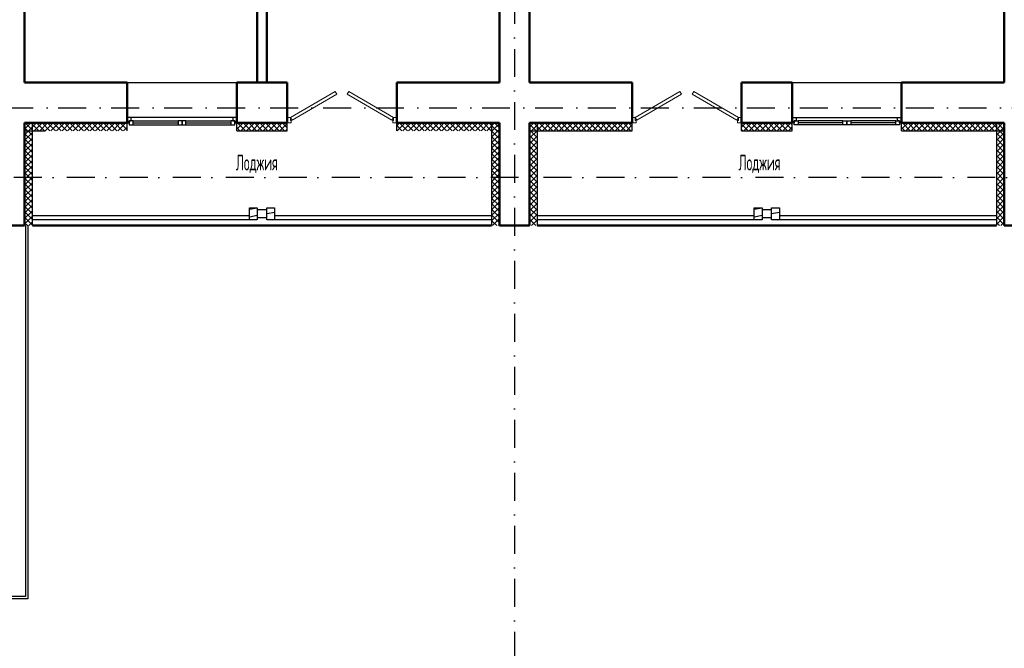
# Model space of a CAD drawing. Extents: x -1560602 to 321118, y -2308202 to -430103.
# Tile 88 of 104: x -1535127 to -1522665, y -2049970 to -2042018. Entities that reach past the tile are written whole.
import ezdxf

# ---------------------------------------------------------------- set-up
doc = ezdxf.new("R2010")
doc.units = 0
doc.header["$MEASUREMENT"] = 0
doc.linetypes.add('Dot & Dashed', pattern=[670.277762, 352.777767, -176.388884, 0, -141.111112])
doc.linetypes.add('Штрихпунктирная', pattern=[0.670278, 0.352778, -0.176389, 0, -0.141111])
doc.layers.get('0').update_dxf_attribs({"color": 255, "linetype": 'CONTINUOUS'})
doc.layers.add('Двери', color=4, linetype='CONTINUOUS', lineweight=15)
doc.layers.add('стены', color=5, linetype='CONTINUOUS', lineweight=50)
for name, color, linetype in [('Оси', 253, 'Dot & Dashed'), ('отделка', 240, 'CONTINUOUS'), ('Текст', 7, 'CONTINUOUS'), ('Утеплитель', 6, 'CONTINUOUS')]:
    doc.layers.add(name, color=color, linetype=linetype)
doc.styles.get("Standard").update_dxf_attribs({"font": 'spds.shx', "width": 0.7, "height": 250})

msp = doc.modelspace()

# ---------------------------------------------------------------- linework, layer by layer
at = {"color": 0, "ltscale": 100}
for p, q in [((-1535064.7, -2043323.4), (-1535064.7, -2044623.4)), ((-1534964.7, -2043323.4), (-1535064.7, -2043323.4)), ((-1532219.7, -2044416.8), (-1532119.7, -2044398.4)), ((-1532219.7, -2044548.4), (-1532219.7, -2044398.4)), ((-1532219.7, -2044398.4), (-1532119.7, -2044398.4)), ((-1532119.7, -2044398.4), (-1532119.7, -2044548.4)), ((-1531999.7, -2044423.4), (-1532119.7, -2044423.4)), ((-1531999.7, -2044548.4), (-1531999.7, -2044398.4)), ((-1531999.7, -2044398.4), (-1531899.7, -2044398.4)), ((-1531999.7, -2044469.7), (-1531899.7, -2044451.4)), ((-1531899.7, -2044398.4), (-1531899.7, -2044548.4)), ((-1525829.7, -2044416.8), (-1525729.7, -2044398.4)), ((-1525829.7, -2044548.4), (-1525829.7, -2044398.4)), ((-1525829.7, -2044398.4), (-1525729.7, -2044398.4)), ((-1525729.7, -2044398.4), (-1525729.7, -2044548.4)), ((-1525609.7, -2044423.4), (-1525729.7, -2044423.4)), ((-1525609.7, -2044548.4), (-1525609.7, -2044398.4)), ((-1525609.7, -2044398.4), (-1525509.7, -2044398.4)), ((-1525609.7, -2044469.7), (-1525509.7, -2044451.4)), ((-1525509.7, -2044398.4), (-1525509.7, -2044548.4)), ((-1532219.7, -2044498.4), (-1534964.7, -2044498.4)), ((-1532219.7, -2044548.4), (-1534964.7, -2044548.4)), ((-1532219.7, -2044510.1), (-1532119.7, -2044491.7)), ((-1532119.7, -2044548.4), (-1532219.7, -2044548.4)), ((-1531999.7, -2044523.4), (-1532119.7, -2044523.4)), ((-1531899.7, -2044548.4), (-1531999.7, -2044548.4)), ((-1531925.3, -2044548.4), (-1531899.7, -2044543.8)), ((-1529154.7, -2044498.4), (-1531899.7, -2044498.4)), ((-1529154.7, -2044548.4), (-1531899.7, -2044548.4)), ((-1525829.7, -2044498.4), (-1528574.7, -2044498.4)), ((-1525829.7, -2044548.4), (-1528574.7, -2044548.4)), ((-1525829.7, -2044510.1), (-1525729.7, -2044491.7)), ((-1525729.7, -2044548.4), (-1525829.7, -2044548.4)), ((-1525609.7, -2044523.4), (-1525729.7, -2044523.4)), ((-1525509.7, -2044548.4), (-1525609.7, -2044548.4)), ((-1525535.3, -2044548.4), (-1525509.7, -2044543.8)), ((-1522764.7, -2044498.4), (-1525509.7, -2044498.4)), ((-1522764.7, -2044548.4), (-1525509.7, -2044548.4)), ((-1535054.7, -2044623.4), (-1535054.7, -2049313.4)), ((-1535024.7, -2044623.4), (-1535024.7, -2049343.4)), ((-1535054.7, -2049313.4), (-1536564.7, -2049313.4)), ((-1535024.7, -2049343.4), (-1535484.7, -2049343.4))]:
    msp.add_line(p, q, dxfattribs=at)
at = {"layer": 'Двери', "color": 0, "linetype": 'Continuous'}
for p, q in [((-1531699.8, -2043253.4), (-1531134.7, -2042927.2)), ((-1531114.7, -2042961.8), (-1531679.8, -2043288.1)), ((-1531134.7, -2042927.2), (-1531114.7, -2042961.8)), ((-1530959.8, -2042927.2), (-1530979.8, -2042961.8)), ((-1530979.8, -2042961.8), (-1530414.8, -2043288.1)), ((-1530394.8, -2043253.4), (-1530959.8, -2042927.2)), ((-1527334.8, -2043253.4), (-1526769.7, -2042927.2)), ((-1526749.7, -2042961.8), (-1527314.8, -2043288.1)), ((-1526769.7, -2042927.2), (-1526749.7, -2042961.8)), ((-1526594.8, -2042927.2), (-1526614.8, -2042961.8)), ((-1526614.8, -2042961.8), (-1526049.8, -2043288.1)), ((-1526029.8, -2043253.4), (-1526594.8, -2042927.2)), ((-1531699.8, -2043253.4), (-1531739.8, -2043253.4)), ((-1531739.8, -2043323.4), (-1531689.8, -2043323.4)), ((-1531699.8, -2043293.4), (-1531699.8, -2043253.4)), ((-1531679.8, -2043288.1), (-1531699.8, -2043253.4)), ((-1531689.8, -2043293.4), (-1531699.8, -2043293.4)), ((-1531689.8, -2043323.4), (-1531689.8, -2043293.4)), ((-1530414.8, -2043288.1), (-1530394.8, -2043253.4)), ((-1530394.8, -2043293.4), (-1530404.8, -2043293.4)), ((-1530404.8, -2043293.4), (-1530404.8, -2043323.4)), ((-1530404.8, -2043323.4), (-1530354.8, -2043323.4)), ((-1530354.8, -2043253.4), (-1530394.8, -2043253.4)), ((-1530394.8, -2043253.4), (-1530394.8, -2043293.4)), ((-1527374.8, -2043253.4), (-1527334.8, -2043253.4)), ((-1527324.8, -2043323.4), (-1527374.8, -2043323.4)), ((-1527334.8, -2043253.4), (-1527334.8, -2043293.4)), ((-1527314.8, -2043288.1), (-1527334.8, -2043253.4)), ((-1527334.8, -2043293.4), (-1527324.8, -2043293.4)), ((-1527324.8, -2043293.4), (-1527324.8, -2043323.4)), ((-1526049.8, -2043288.1), (-1526029.8, -2043253.4)), ((-1526039.8, -2043323.4), (-1526039.8, -2043293.4)), ((-1526039.8, -2043293.4), (-1526029.8, -2043293.4)), ((-1525989.8, -2043323.4), (-1526039.8, -2043323.4)), ((-1526029.8, -2043293.4), (-1526029.8, -2043253.4)), ((-1526029.8, -2043253.4), (-1525989.8, -2043253.4))]:
    msp.add_line(p, q, dxfattribs=at)
at = {"layer": 'Оси', "color": 0, "linetype": 'Штрихпунктирная', "lineweight": -3, "ltscale": 1000}
for p, q in [((-1528864.7, -2032333.4), (-1528864.7, -2057488.4)), ((-1556760.1, -2043133.4), (-1502304.7, -2043133.4)), ((-1497304.7, -2044013.4), (-1556759.9, -2044013.4))]:
    msp.add_line(p, q, dxfattribs=at)
at = {"layer": 'отделка', "color": 0, "linetype": 'Continuous'}
for p, q in [((-1533764.7, -2042813.4), (-1532379.7, -2042813.4)), ((-1525349.7, -2042813.4), (-1523964.7, -2042813.4)), ((-1533714.7, -2043253.4), (-1533764.7, -2043253.4)), ((-1533764.7, -2043323.4), (-1533739.7, -2043323.4)), ((-1533739.7, -2043323.4), (-1533739.7, -2043298.4)), ((-1533739.7, -2043298.4), (-1533714.7, -2043298.4)), ((-1533689.7, -2043298.4), (-1533739.7, -2043298.4)), ((-1533739.7, -2043298.4), (-1533739.7, -2043348.4)), ((-1533739.7, -2043348.4), (-1533689.7, -2043348.4)), ((-1533714.7, -2043298.4), (-1533714.7, -2043253.4)), ((-1533072.2, -2043253.4), (-1533714.7, -2043253.4)), ((-1533689.7, -2043298.4), (-1533122.2, -2043298.4)), ((-1533689.7, -2043348.4), (-1533689.7, -2043298.4)), ((-1533689.7, -2043323.4), (-1533122.2, -2043323.4)), ((-1533689.7, -2043348.4), (-1533122.2, -2043348.4)), ((-1533689.7, -2043348.4), (-1533122.2, -2043348.4)), ((-1533072.2, -2043298.4), (-1533122.2, -2043298.4)), ((-1533122.2, -2043298.4), (-1533122.2, -2043348.4)), ((-1533122.2, -2043348.4), (-1533072.2, -2043348.4)), ((-1532429.7, -2043253.4), (-1533072.2, -2043253.4)), ((-1533072.2, -2043348.4), (-1533072.2, -2043298.4)), ((-1533022.2, -2043298.4), (-1533072.2, -2043298.4)), ((-1533072.2, -2043298.4), (-1533072.2, -2043348.4)), ((-1533072.2, -2043348.4), (-1533022.2, -2043348.4)), ((-1533022.2, -2043298.4), (-1532454.7, -2043298.4)), ((-1533022.2, -2043348.4), (-1533022.2, -2043298.4)), ((-1533022.2, -2043323.4), (-1532454.7, -2043323.4)), ((-1533022.2, -2043348.4), (-1532454.7, -2043348.4)), ((-1533022.2, -2043348.4), (-1532454.7, -2043348.4)), ((-1532404.7, -2043298.4), (-1532454.7, -2043298.4)), ((-1532454.7, -2043298.4), (-1532454.7, -2043348.4)), ((-1532454.7, -2043348.4), (-1532404.7, -2043348.4)), ((-1532379.7, -2043253.4), (-1532429.7, -2043253.4)), ((-1532429.7, -2043253.4), (-1532429.7, -2043298.4)), ((-1532429.7, -2043298.4), (-1532404.7, -2043298.4)), ((-1532404.7, -2043298.4), (-1532404.7, -2043323.4)), ((-1532404.7, -2043348.4), (-1532404.7, -2043298.4)), ((-1532404.7, -2043323.4), (-1532379.7, -2043323.4)), ((-1525349.7, -2043253.4), (-1525299.7, -2043253.4)), ((-1525324.7, -2043323.4), (-1525349.7, -2043323.4)), ((-1525299.7, -2043298.4), (-1525324.7, -2043298.4)), ((-1525324.7, -2043298.4), (-1525324.7, -2043323.4)), ((-1525324.7, -2043298.4), (-1525274.7, -2043298.4)), ((-1525324.7, -2043348.4), (-1525324.7, -2043298.4)), ((-1525274.7, -2043348.4), (-1525324.7, -2043348.4)), ((-1525299.7, -2043253.4), (-1525299.7, -2043298.4)), ((-1525299.7, -2043253.4), (-1524657.2, -2043253.4)), ((-1524707.2, -2043298.4), (-1525274.7, -2043298.4)), ((-1525274.7, -2043298.4), (-1525274.7, -2043348.4)), ((-1524707.2, -2043323.4), (-1525274.7, -2043323.4)), ((-1524707.2, -2043348.4), (-1525274.7, -2043348.4)), ((-1524707.2, -2043348.4), (-1525274.7, -2043348.4)), ((-1524707.2, -2043348.4), (-1524707.2, -2043298.4)), ((-1524707.2, -2043298.4), (-1524657.2, -2043298.4)), ((-1524657.2, -2043348.4), (-1524707.2, -2043348.4)), ((-1524657.2, -2043253.4), (-1524014.7, -2043253.4)), ((-1524657.2, -2043298.4), (-1524607.2, -2043298.4)), ((-1524657.2, -2043348.4), (-1524657.2, -2043298.4)), ((-1524657.2, -2043298.4), (-1524657.2, -2043348.4)), ((-1524607.2, -2043348.4), (-1524657.2, -2043348.4)), ((-1524039.7, -2043298.4), (-1524607.2, -2043298.4)), ((-1524607.2, -2043298.4), (-1524607.2, -2043348.4)), ((-1524039.7, -2043323.4), (-1524607.2, -2043323.4)), ((-1524039.7, -2043348.4), (-1524607.2, -2043348.4)), ((-1524039.7, -2043348.4), (-1524607.2, -2043348.4)), ((-1524039.7, -2043348.4), (-1524039.7, -2043298.4)), ((-1524039.7, -2043298.4), (-1523989.7, -2043298.4)), ((-1523989.7, -2043348.4), (-1524039.7, -2043348.4)), ((-1524014.7, -2043298.4), (-1524014.7, -2043253.4)), ((-1524014.7, -2043253.4), (-1523964.7, -2043253.4)), ((-1523989.7, -2043298.4), (-1524014.7, -2043298.4)), ((-1523989.7, -2043323.4), (-1523989.7, -2043298.4)), ((-1523989.7, -2043298.4), (-1523989.7, -2043348.4)), ((-1523964.7, -2043323.4), (-1523989.7, -2043323.4))]:
    msp.add_line(p, q, dxfattribs=at)
at = {"layer": 'стены', "color": 0, "ltscale": 100}
for p, q in [((-1535064.7, -2042813.4), (-1535064.7, -2038223.1)), ((-1532119.7, -2038223.1), (-1532119.7, -2042813.4)), ((-1531999.7, -2042813.4), (-1531999.7, -2038223.1)), ((-1529054.7, -2038223.1), (-1529054.7, -2042813.4)), ((-1528674.7, -2042813.4), (-1528674.7, -2039133.1)), ((-1522664.7, -2039133.1), (-1522664.7, -2042813.4)), ((-1533764.7, -2042813.4), (-1535064.7, -2042813.4)), ((-1533764.7, -2043323.4), (-1533764.7, -2042813.4)), ((-1532379.7, -2043253.4), (-1532379.7, -2042813.4)), ((-1531739.7, -2042813.4), (-1532379.7, -2042813.4)), ((-1531739.7, -2043253.4), (-1531739.7, -2042813.4)), ((-1530354.7, -2043323.4), (-1530354.7, -2042813.4)), ((-1529054.7, -2042813.4), (-1530354.7, -2042813.4)), ((-1527374.7, -2042813.4), (-1528674.7, -2042813.4)), ((-1527374.7, -2043323.4), (-1527374.7, -2042813.4)), ((-1525989.7, -2043253.4), (-1525989.7, -2042813.4)), ((-1525349.7, -2042813.4), (-1525989.7, -2042813.4)), ((-1525349.7, -2043253.4), (-1525349.7, -2042813.4)), ((-1523964.7, -2043323.4), (-1523964.7, -2042813.4)), ((-1522664.7, -2042813.4), (-1523964.7, -2042813.4)), ((-1535064.7, -2043323.4), (-1533764.7, -2043323.4)), ((-1535064.7, -2043323.4), (-1535064.7, -2044623.4)), ((-1532379.7, -2043323.4), (-1532379.7, -2043253.4)), ((-1532379.7, -2043323.4), (-1531739.7, -2043323.4)), ((-1531739.7, -2043323.4), (-1531739.7, -2043253.4)), ((-1530354.7, -2043323.4), (-1529054.7, -2043323.4)), ((-1529054.7, -2043323.4), (-1529154.7, -2043323.4)), ((-1529054.7, -2043323.4), (-1529054.7, -2044623.4)), ((-1528674.7, -2043323.4), (-1528674.7, -2044623.4)), ((-1528574.7, -2043323.4), (-1528674.7, -2043323.4)), ((-1528674.7, -2043323.4), (-1527374.7, -2043323.4)), ((-1525989.7, -2043323.4), (-1525989.7, -2043253.4)), ((-1525989.7, -2043323.4), (-1525349.7, -2043323.4)), ((-1525349.7, -2043323.4), (-1525349.7, -2043253.4)), ((-1523964.7, -2043323.4), (-1522664.7, -2043323.4)), ((-1522664.7, -2043323.4), (-1522764.7, -2043323.4)), ((-1522664.7, -2043323.4), (-1522664.7, -2044623.4)), ((-1535444.7, -2044623.4), (-1535064.7, -2044623.4)), ((-1529154.7, -2044623.4), (-1534964.7, -2044623.4)), ((-1529054.7, -2044623.4), (-1528674.7, -2044623.4)), ((-1522764.7, -2044623.4), (-1528574.7, -2044623.4)), ((-1522664.7, -2044623.4), (-1522284.7, -2044623.4))]:
    msp.add_line(p, q, dxfattribs=at)
at = {"layer": 'стены', "color": 0, "linetype": 'Continuous', "ltscale": 100}
for p, q in [((-1532379.7, -2043323.4), (-1532379.7, -2043253.4)), ((-1531739.7, -2043323.4), (-1531739.7, -2043253.4)), ((-1525989.7, -2043323.4), (-1525989.7, -2043253.4)), ((-1525349.7, -2043323.4), (-1525349.7, -2043253.4))]:
    msp.add_line(p, q, dxfattribs=at)
at = {"layer": 'Утеплитель', "color": 0, "ltscale": 100}
for p, q in [((-1535064.7, -2043332.4), (-1535055.8, -2043323.4)), ((-1535064.7, -2043403.1), (-1534985.1, -2043323.4)), ((-1535064.7, -2043332.4), (-1535055.8, -2043323.4)), ((-1535064.7, -2043403.1), (-1534985.1, -2043323.4)), ((-1534955.8, -2043423.4), (-1535055.8, -2043323.4)), ((-1534964.7, -2043414.5), (-1535055.8, -2043323.4)), ((-1535014.4, -2043423.4), (-1534914.4, -2043323.4)), ((-1534885.1, -2043423.4), (-1534985.1, -2043323.4)), ((-1534964.7, -2043343.8), (-1534985.1, -2043323.4)), ((-1534964.7, -2044623.4), (-1534964.7, -2043323.4)), ((-1534943.7, -2043423.4), (-1534843.7, -2043323.4)), ((-1534814.4, -2043423.4), (-1534914.4, -2043323.4)), ((-1534873, -2043423.4), (-1534773, -2043323.4)), ((-1534743.7, -2043423.4), (-1534843.7, -2043323.4)), ((-1534802.3, -2043423.4), (-1534702.3, -2043323.4)), ((-1534673, -2043423.4), (-1534773, -2043323.4)), ((-1534731.5, -2043423.4), (-1534631.5, -2043323.4)), ((-1534602.3, -2043423.4), (-1534702.3, -2043323.4)), ((-1534660.8, -2043423.4), (-1534560.8, -2043323.4)), ((-1534531.5, -2043423.4), (-1534631.5, -2043323.4)), ((-1534590.1, -2043423.4), (-1534490.1, -2043323.4)), ((-1534460.8, -2043423.4), (-1534560.8, -2043323.4)), ((-1534519.4, -2043423.4), (-1534419.4, -2043323.4)), ((-1534390.1, -2043423.4), (-1534490.1, -2043323.4)), ((-1534448.7, -2043423.4), (-1534348.7, -2043323.4)), ((-1534319.4, -2043423.4), (-1534419.4, -2043323.4)), ((-1534378, -2043423.4), (-1534278, -2043323.4)), ((-1534248.7, -2043423.4), (-1534348.7, -2043323.4)), ((-1534307.3, -2043423.4), (-1534207.3, -2043323.4)), ((-1534178, -2043423.4), (-1534278, -2043323.4)), ((-1534236.6, -2043423.4), (-1534136.6, -2043323.4)), ((-1534107.3, -2043423.4), (-1534207.3, -2043323.4)), ((-1534165.9, -2043423.4), (-1534065.9, -2043323.4)), ((-1534036.6, -2043423.4), (-1534136.6, -2043323.4)), ((-1534095.1, -2043423.4), (-1533995.1, -2043323.4)), ((-1533965.9, -2043423.4), (-1534065.9, -2043323.4)), ((-1534024.4, -2043423.4), (-1533924.4, -2043323.4)), ((-1533895.1, -2043423.4), (-1533995.1, -2043323.4)), ((-1533953.7, -2043423.4), (-1533853.7, -2043323.4)), ((-1533824.4, -2043423.4), (-1533924.4, -2043323.4)), ((-1533883, -2043423.4), (-1533783, -2043323.4)), ((-1533764.7, -2043412.4), (-1533853.7, -2043323.4)), ((-1533764.7, -2043341.7), (-1533783, -2043323.4)), ((-1533764.7, -2043423.4), (-1533764.7, -2043323.4)), ((-1532379.7, -2043423.4), (-1532379.7, -2043323.4)), ((-1532379.7, -2043334.4), (-1532368.8, -2043323.4)), ((-1532379.7, -2043405.1), (-1532298.1, -2043323.4)), ((-1532268.8, -2043423.4), (-1532368.8, -2043323.4)), ((-1532327.4, -2043423.4), (-1532227.4, -2043323.4)), ((-1532198.1, -2043423.4), (-1532298.1, -2043323.4)), ((-1532256.7, -2043423.4), (-1532156.7, -2043323.4)), ((-1532127.4, -2043423.4), (-1532227.4, -2043323.4)), ((-1532186, -2043423.4), (-1532086, -2043323.4)), ((-1532056.7, -2043423.4), (-1532156.7, -2043323.4)), ((-1532115.2, -2043423.4), (-1532015.2, -2043323.4)), ((-1531986, -2043423.4), (-1532086, -2043323.4)), ((-1532044.5, -2043423.4), (-1531944.5, -2043323.4)), ((-1531915.2, -2043423.4), (-1532015.2, -2043323.4)), ((-1531973.8, -2043423.4), (-1531873.8, -2043323.4)), ((-1531844.5, -2043423.4), (-1531944.5, -2043323.4)), ((-1531903.1, -2043423.4), (-1531803.1, -2043323.4)), ((-1531773.8, -2043423.4), (-1531873.8, -2043323.4)), ((-1531832.4, -2043423.4), (-1531739.7, -2043330.8)), ((-1531739.7, -2043386.8), (-1531803.1, -2043323.4)), ((-1531739.7, -2043423.4), (-1531739.7, -2043323.4)), ((-1530354.7, -2043423.4), (-1530354.7, -2043323.4)), ((-1530354.7, -2043360), (-1530318.2, -2043323.4)), ((-1530347.5, -2043423.4), (-1530247.5, -2043323.4)), ((-1530218.2, -2043423.4), (-1530318.2, -2043323.4)), ((-1530276.8, -2043423.4), (-1530176.8, -2043323.4)), ((-1530147.5, -2043423.4), (-1530247.5, -2043323.4)), ((-1530206.1, -2043423.4), (-1530106.1, -2043323.4)), ((-1530076.8, -2043423.4), (-1530176.8, -2043323.4)), ((-1530135.3, -2043423.4), (-1530035.3, -2043323.4)), ((-1530006.1, -2043423.4), (-1530106.1, -2043323.4)), ((-1530064.6, -2043423.4), (-1529964.6, -2043323.4)), ((-1529935.3, -2043423.4), (-1530035.3, -2043323.4)), ((-1529993.9, -2043423.4), (-1529893.9, -2043323.4)), ((-1529864.6, -2043423.4), (-1529964.6, -2043323.4)), ((-1529923.2, -2043423.4), (-1529823.2, -2043323.4)), ((-1529793.9, -2043423.4), (-1529893.9, -2043323.4)), ((-1529852.5, -2043423.4), (-1529752.5, -2043323.4)), ((-1529723.2, -2043423.4), (-1529823.2, -2043323.4)), ((-1529781.8, -2043423.4), (-1529681.8, -2043323.4)), ((-1529652.5, -2043423.4), (-1529752.5, -2043323.4)), ((-1529711.1, -2043423.4), (-1529611.1, -2043323.4)), ((-1529581.8, -2043423.4), (-1529681.8, -2043323.4)), ((-1529640.4, -2043423.4), (-1529540.4, -2043323.4)), ((-1529511.1, -2043423.4), (-1529611.1, -2043323.4)), ((-1529569.7, -2043423.4), (-1529469.7, -2043323.4)), ((-1529440.4, -2043423.4), (-1529540.4, -2043323.4)), ((-1529499, -2043423.4), (-1529399, -2043323.4)), ((-1529369.7, -2043423.4), (-1529469.7, -2043323.4)), ((-1529428.2, -2043423.4), (-1529328.2, -2043323.4)), ((-1529299, -2043423.4), (-1529399, -2043323.4)), ((-1529357.5, -2043423.4), (-1529257.5, -2043323.4)), ((-1529228.2, -2043423.4), (-1529328.2, -2043323.4)), ((-1529286.8, -2043423.4), (-1529186.8, -2043323.4)), ((-1529157.5, -2043423.4), (-1529257.5, -2043323.4)), ((-1529216.1, -2043423.4), (-1529116.1, -2043323.4)), ((-1529086.8, -2043423.4), (-1529186.8, -2043323.4)), ((-1529154.7, -2043323.4), (-1529154.7, -2044623.4)), ((-1529154.7, -2043362.1), (-1529116.1, -2043323.4)), ((-1529154.7, -2043432.8), (-1529054.7, -2043332.8)), ((-1529054.7, -2043455.5), (-1529154.7, -2043355.5)), ((-1529145.4, -2043423.4), (-1529054.7, -2043332.8)), ((-1529054.7, -2043384.8), (-1529116.1, -2043323.4)), ((-1529054.7, -2043384.8), (-1529116.1, -2043323.4)), ((-1528674.7, -2043377), (-1528621.1, -2043323.4)), ((-1528674.7, -2043377), (-1528621.1, -2043323.4)), ((-1528591.8, -2043423.4), (-1528674.7, -2043340.5)), ((-1528574.7, -2043440.5), (-1528674.7, -2043340.5)), ((-1528674.7, -2043447.8), (-1528574.7, -2043347.8)), ((-1528650.4, -2043423.4), (-1528550.4, -2043323.4)), ((-1528521.1, -2043423.4), (-1528621.1, -2043323.4)), ((-1528574.7, -2043369.8), (-1528621.1, -2043323.4)), ((-1528579.7, -2043423.4), (-1528479.7, -2043323.4)), ((-1528574.7, -2044623.4), (-1528574.7, -2043323.4)), ((-1528450.4, -2043423.4), (-1528550.4, -2043323.4)), ((-1528509, -2043423.4), (-1528409, -2043323.4)), ((-1528379.7, -2043423.4), (-1528479.7, -2043323.4)), ((-1528438.3, -2043423.4), (-1528338.3, -2043323.4)), ((-1528309, -2043423.4), (-1528409, -2043323.4)), ((-1528367.6, -2043423.4), (-1528267.6, -2043323.4)), ((-1528238.3, -2043423.4), (-1528338.3, -2043323.4)), ((-1528296.9, -2043423.4), (-1528196.9, -2043323.4)), ((-1528167.6, -2043423.4), (-1528267.6, -2043323.4)), ((-1528226.2, -2043423.4), (-1528126.2, -2043323.4)), ((-1528096.9, -2043423.4), (-1528196.9, -2043323.4)), ((-1528155.5, -2043423.4), (-1528055.5, -2043323.4)), ((-1528026.2, -2043423.4), (-1528126.2, -2043323.4)), ((-1528084.7, -2043423.4), (-1527984.7, -2043323.4)), ((-1527955.5, -2043423.4), (-1528055.5, -2043323.4)), ((-1528014, -2043423.4), (-1527914, -2043323.4)), ((-1527884.7, -2043423.4), (-1527984.7, -2043323.4)), ((-1527943.3, -2043423.4), (-1527843.3, -2043323.4)), ((-1527814, -2043423.4), (-1527914, -2043323.4)), ((-1527872.6, -2043423.4), (-1527772.6, -2043323.4)), ((-1527743.3, -2043423.4), (-1527843.3, -2043323.4)), ((-1527801.9, -2043423.4), (-1527701.9, -2043323.4)), ((-1527672.6, -2043423.4), (-1527772.6, -2043323.4)), ((-1527731.2, -2043423.4), (-1527631.2, -2043323.4)), ((-1527601.9, -2043423.4), (-1527701.9, -2043323.4)), ((-1527660.5, -2043423.4), (-1527560.5, -2043323.4)), ((-1527531.2, -2043423.4), (-1527631.2, -2043323.4)), ((-1527589.8, -2043423.4), (-1527489.8, -2043323.4)), ((-1527460.5, -2043423.4), (-1527560.5, -2043323.4)), ((-1527519.1, -2043423.4), (-1527419.1, -2043323.4)), ((-1527389.8, -2043423.4), (-1527489.8, -2043323.4)), ((-1527448.3, -2043423.4), (-1527374.7, -2043349.8)), ((-1527374.7, -2043367.8), (-1527419.1, -2043323.4)), ((-1527374.7, -2043423.4), (-1527374.7, -2043323.4)), ((-1525989.7, -2043423.4), (-1525989.7, -2043323.4)), ((-1525989.7, -2043379.1), (-1525934.1, -2043323.4)), ((-1525904.8, -2043423.4), (-1525989.7, -2043338.5)), ((-1525963.4, -2043423.4), (-1525863.4, -2043323.4)), ((-1525834.1, -2043423.4), (-1525934.1, -2043323.4)), ((-1525892.7, -2043423.4), (-1525792.7, -2043323.4)), ((-1525763.4, -2043423.4), (-1525863.4, -2043323.4)), ((-1525822, -2043423.4), (-1525722, -2043323.4)), ((-1525692.7, -2043423.4), (-1525792.7, -2043323.4)), ((-1525751.3, -2043423.4), (-1525651.3, -2043323.4)), ((-1525622, -2043423.4), (-1525722, -2043323.4)), ((-1525680.6, -2043423.4), (-1525580.6, -2043323.4)), ((-1525551.3, -2043423.4), (-1525651.3, -2043323.4)), ((-1525609.9, -2043423.4), (-1525509.9, -2043323.4)), ((-1525480.6, -2043423.4), (-1525580.6, -2043323.4)), ((-1525539.2, -2043423.4), (-1525439.2, -2043323.4)), ((-1525409.9, -2043423.4), (-1525509.9, -2043323.4)), ((-1525468.4, -2043423.4), (-1525368.4, -2043323.4)), ((-1525349.7, -2043412.9), (-1525439.2, -2043323.4)), ((-1525349.7, -2043342.1), (-1525368.4, -2043323.4)), ((-1525349.7, -2043423.4), (-1525349.7, -2043323.4)), ((-1523964.7, -2043423.4), (-1523964.7, -2043323.4)), ((-1523964.7, -2043334), (-1523954.2, -2043323.4)), ((-1523964.7, -2043404.7), (-1523883.5, -2043323.4)), ((-1523854.2, -2043423.4), (-1523954.2, -2043323.4)), ((-1523912.8, -2043423.4), (-1523812.8, -2043323.4)), ((-1523783.5, -2043423.4), (-1523883.5, -2043323.4)), ((-1523842.1, -2043423.4), (-1523742.1, -2043323.4)), ((-1523712.8, -2043423.4), (-1523812.8, -2043323.4)), ((-1523771.4, -2043423.4), (-1523671.4, -2043323.4)), ((-1523642.1, -2043423.4), (-1523742.1, -2043323.4)), ((-1523700.7, -2043423.4), (-1523600.7, -2043323.4)), ((-1523571.4, -2043423.4), (-1523671.4, -2043323.4)), ((-1523630, -2043423.4), (-1523530, -2043323.4)), ((-1523500.7, -2043423.4), (-1523600.7, -2043323.4)), ((-1523559.3, -2043423.4), (-1523459.3, -2043323.4)), ((-1523430, -2043423.4), (-1523530, -2043323.4)), ((-1523488.5, -2043423.4), (-1523388.5, -2043323.4)), ((-1523359.3, -2043423.4), (-1523459.3, -2043323.4)), ((-1523417.8, -2043423.4), (-1523317.8, -2043323.4)), ((-1523288.5, -2043423.4), (-1523388.5, -2043323.4)), ((-1523347.1, -2043423.4), (-1523247.1, -2043323.4)), ((-1523217.8, -2043423.4), (-1523317.8, -2043323.4)), ((-1523276.4, -2043423.4), (-1523176.4, -2043323.4)), ((-1523147.1, -2043423.4), (-1523247.1, -2043323.4)), ((-1523205.7, -2043423.4), (-1523105.7, -2043323.4)), ((-1523076.4, -2043423.4), (-1523176.4, -2043323.4)), ((-1523135, -2043423.4), (-1523035, -2043323.4)), ((-1523005.7, -2043423.4), (-1523105.7, -2043323.4)), ((-1523064.3, -2043423.4), (-1522964.3, -2043323.4)), ((-1522935, -2043423.4), (-1523035, -2043323.4)), ((-1522993.6, -2043423.4), (-1522893.6, -2043323.4)), ((-1522864.3, -2043423.4), (-1522964.3, -2043323.4)), ((-1522922.9, -2043423.4), (-1522822.9, -2043323.4)), ((-1522793.6, -2043423.4), (-1522893.6, -2043323.4)), ((-1522852.1, -2043423.4), (-1522752.1, -2043323.4)), ((-1522722.9, -2043423.4), (-1522822.9, -2043323.4)), ((-1522781.4, -2043423.4), (-1522681.4, -2043323.4)), ((-1522764.7, -2043323.4), (-1522764.7, -2044623.4)), ((-1522764.7, -2043336), (-1522752.1, -2043323.4)), ((-1522764.7, -2043406.7), (-1522681.4, -2043323.4)), ((-1522664.7, -2043410.8), (-1522752.1, -2043323.4)), ((-1522664.7, -2043410.8), (-1522752.1, -2043323.4)), ((-1522664.7, -2043340.1), (-1522681.4, -2043323.4)), ((-1522664.7, -2043340.1), (-1522681.4, -2043323.4)), ((-1535064.7, -2043473.8), (-1534964.7, -2043373.8)), ((-1535026.5, -2043423.4), (-1535064.7, -2043385.2)), ((-1534964.7, -2043485.2), (-1535064.7, -2043385.2)), ((-1535064.7, -2043423.4), (-1534804.7, -2043423.4)), ((-1535064.7, -2043544.5), (-1534964.7, -2043444.5)), ((-1534964.7, -2043555.9), (-1535064.7, -2043455.9)), ((-1533812.3, -2043423.4), (-1533764.7, -2043375.9)), ((-1532339.5, -2043423.4), (-1532379.7, -2043383.2)), ((-1532379.7, -2043423.4), (-1531739.7, -2043423.4)), ((-1531761.7, -2043423.4), (-1531739.7, -2043401.5)), ((-1530288.9, -2043423.4), (-1530354.7, -2043357.6)), ((-1529154.7, -2043503.5), (-1529054.7, -2043403.5)), ((-1529054.7, -2043526.2), (-1529154.7, -2043426.2)), ((-1529154.7, -2043574.2), (-1529054.7, -2043474.2)), ((-1529074.7, -2043423.4), (-1529054.7, -2043403.5)), ((-1528662.6, -2043423.4), (-1528674.7, -2043411.3)), ((-1528574.7, -2043511.3), (-1528674.7, -2043411.3)), ((-1528674.7, -2043518.5), (-1528574.7, -2043418.5)), ((-1528674.7, -2043423.4), (-1527374.7, -2043423.4)), ((-1527377.6, -2043423.4), (-1527374.7, -2043420.6)), ((-1525975.6, -2043423.4), (-1525989.7, -2043409.2)), ((-1525989.7, -2043423.4), (-1525349.7, -2043423.4)), ((-1525397.7, -2043423.4), (-1525349.7, -2043375.4)), ((-1523924.9, -2043423.4), (-1523964.7, -2043383.6)), ((-1523964.7, -2043423.4), (-1522664.7, -2043423.4)), ((-1522764.7, -2043477.5), (-1522664.7, -2043377.5)), ((-1522664.7, -2043481.6), (-1522764.7, -2043381.6)), ((-1522764.7, -2043548.2), (-1522664.7, -2043448.2)), ((-1522664.7, -2043552.3), (-1522764.7, -2043452.3)), ((-1522710.7, -2043423.4), (-1522664.7, -2043377.5)), ((-1535064.7, -2043615.2), (-1534964.7, -2043515.2)), ((-1534964.7, -2043626.6), (-1535064.7, -2043526.6)), ((-1535064.7, -2043685.9), (-1534964.7, -2043585.9)), ((-1534964.7, -2043697.3), (-1535064.7, -2043597.3)), ((-1529054.7, -2043596.9), (-1529154.7, -2043496.9)), ((-1529154.7, -2043644.9), (-1529054.7, -2043544.9)), ((-1529054.7, -2043667.7), (-1529154.7, -2043567.7)), ((-1528574.7, -2043582), (-1528674.7, -2043482)), ((-1528674.7, -2043589.2), (-1528574.7, -2043489.2)), ((-1528574.7, -2043652.7), (-1528674.7, -2043552.7)), ((-1528674.7, -2043659.9), (-1528574.7, -2043559.9)), ((-1522764.7, -2043618.9), (-1522664.7, -2043518.9)), ((-1522664.7, -2043623), (-1522764.7, -2043523)), ((-1522764.7, -2043689.6), (-1522664.7, -2043589.6)), ((-1522664.7, -2043693.7), (-1522764.7, -2043593.7)), ((-1535064.7, -2043756.6), (-1534964.7, -2043656.6)), ((-1534964.7, -2043768.1), (-1535064.7, -2043668.1)), ((-1535064.7, -2043827.4), (-1534964.7, -2043727.4)), ((-1529154.7, -2043715.6), (-1529054.7, -2043615.6)), ((-1529054.7, -2043738.4), (-1529154.7, -2043638.4)), ((-1529154.7, -2043786.3), (-1529054.7, -2043686.3)), ((-1529054.7, -2043809.1), (-1529154.7, -2043709.1)), ((-1528574.7, -2043723.4), (-1528674.7, -2043623.4)), ((-1528674.7, -2043730.6), (-1528574.7, -2043630.6)), ((-1528574.7, -2043794.1), (-1528674.7, -2043694.1)), ((-1528674.7, -2043801.3), (-1528574.7, -2043701.3)), ((-1522764.7, -2043760.3), (-1522664.7, -2043660.3)), ((-1522664.7, -2043764.4), (-1522764.7, -2043664.4)), ((-1522764.7, -2043831), (-1522664.7, -2043731)), ((-1534964.7, -2043838.8), (-1535064.7, -2043738.8)), ((-1535064.7, -2043898.1), (-1534964.7, -2043798.1)), ((-1534964.7, -2043909.5), (-1535064.7, -2043809.5)), ((-1529154.7, -2043857), (-1529054.7, -2043757)), ((-1529054.7, -2043879.8), (-1529154.7, -2043779.8)), ((-1529154.7, -2043927.8), (-1529054.7, -2043827.8)), ((-1529054.7, -2043950.5), (-1529154.7, -2043850.5)), ((-1528574.7, -2043864.8), (-1528674.7, -2043764.8)), ((-1528674.7, -2043872), (-1528574.7, -2043772)), ((-1528574.7, -2043935.5), (-1528674.7, -2043835.5)), ((-1528674.7, -2043942.7), (-1528574.7, -2043842.7)), ((-1522664.7, -2043835.1), (-1522764.7, -2043735.1)), ((-1522764.7, -2043901.7), (-1522664.7, -2043801.7)), ((-1522664.7, -2043905.8), (-1522764.7, -2043805.8)), ((-1535064.7, -2043968.8), (-1534964.7, -2043868.8)), ((-1534964.7, -2043980.2), (-1535064.7, -2043880.2)), ((-1535064.7, -2044039.5), (-1534964.7, -2043939.5)), ((-1534964.7, -2044050.9), (-1535064.7, -2043950.9)), ((-1529154.7, -2043998.5), (-1529054.7, -2043898.5)), ((-1529054.7, -2044021.2), (-1529154.7, -2043921.2)), ((-1529154.7, -2044069.2), (-1529054.7, -2043969.2)), ((-1528574.7, -2044006.2), (-1528674.7, -2043906.2)), ((-1528674.7, -2044013.4), (-1528574.7, -2043913.4)), ((-1528574.7, -2044076.9), (-1528674.7, -2043976.9)), ((-1522764.7, -2043972.4), (-1522664.7, -2043872.4)), ((-1522664.7, -2043976.5), (-1522764.7, -2043876.5)), ((-1522764.7, -2044043.1), (-1522664.7, -2043943.1)), ((-1522664.7, -2044047.2), (-1522764.7, -2043947.2)), ((-1535064.7, -2044110.2), (-1534964.7, -2044010.2)), ((-1534964.7, -2044121.6), (-1535064.7, -2044021.6)), ((-1535064.7, -2044180.9), (-1534964.7, -2044080.9)), ((-1534964.7, -2044192.3), (-1535064.7, -2044092.3)), ((-1529054.7, -2044091.9), (-1529154.7, -2043991.9)), ((-1529154.7, -2044139.9), (-1529054.7, -2044039.9)), ((-1529054.7, -2044162.6), (-1529154.7, -2044062.6)), ((-1528674.7, -2044084.2), (-1528574.7, -2043984.2)), ((-1528574.7, -2044147.7), (-1528674.7, -2044047.7)), ((-1528674.7, -2044154.9), (-1528574.7, -2044054.9)), ((-1522764.7, -2044113.9), (-1522664.7, -2044013.9)), ((-1522664.7, -2044118), (-1522764.7, -2044018)), ((-1522764.7, -2044184.6), (-1522664.7, -2044084.6)), ((-1522664.7, -2044188.7), (-1522764.7, -2044088.7)), ((-1535064.7, -2044251.6), (-1534964.7, -2044151.6)), ((-1534964.7, -2044263), (-1535064.7, -2044163)), ((-1535064.7, -2044322.3), (-1534964.7, -2044222.3)), ((-1529154.7, -2044210.6), (-1529054.7, -2044110.6)), ((-1529054.7, -2044233.3), (-1529154.7, -2044133.3)), ((-1529154.7, -2044281.3), (-1529054.7, -2044181.3)), ((-1529054.7, -2044304), (-1529154.7, -2044204)), ((-1528574.7, -2044218.4), (-1528674.7, -2044118.4)), ((-1528674.7, -2044225.6), (-1528574.7, -2044125.6)), ((-1528574.7, -2044289.1), (-1528674.7, -2044189.1)), ((-1528674.7, -2044296.3), (-1528574.7, -2044196.3)), ((-1522764.7, -2044255.3), (-1522664.7, -2044155.3)), ((-1522664.7, -2044259.4), (-1522764.7, -2044159.4)), ((-1522764.7, -2044326), (-1522664.7, -2044226)), ((-1534964.7, -2044333.7), (-1535064.7, -2044233.7)), ((-1535064.7, -2044393), (-1534964.7, -2044293)), ((-1534964.7, -2044404.5), (-1535064.7, -2044304.5)), ((-1529154.7, -2044352), (-1529054.7, -2044252)), ((-1529054.7, -2044374.8), (-1529154.7, -2044274.8)), ((-1529154.7, -2044422.7), (-1529054.7, -2044322.7)), ((-1529054.7, -2044445.5), (-1529154.7, -2044345.5)), ((-1528574.7, -2044359.8), (-1528674.7, -2044259.8)), ((-1528674.7, -2044367), (-1528574.7, -2044267)), ((-1528574.7, -2044430.5), (-1528674.7, -2044330.5)), ((-1528674.7, -2044437.7), (-1528574.7, -2044337.7)), ((-1522664.7, -2044330.1), (-1522764.7, -2044230.1)), ((-1522764.7, -2044396.7), (-1522664.7, -2044296.7)), ((-1522664.7, -2044400.8), (-1522764.7, -2044300.8)), ((-1535064.7, -2044463.7), (-1534964.7, -2044363.7)), ((-1534964.7, -2044475.2), (-1535064.7, -2044375.2)), ((-1535064.7, -2044534.5), (-1534964.7, -2044434.5)), ((-1534964.7, -2044545.9), (-1535064.7, -2044445.9)), ((-1529154.7, -2044493.4), (-1529054.7, -2044393.4)), ((-1529054.7, -2044516.2), (-1529154.7, -2044416.2)), ((-1529154.7, -2044564.2), (-1529054.7, -2044464.2)), ((-1528574.7, -2044501.2), (-1528674.7, -2044401.2)), ((-1528674.7, -2044508.4), (-1528574.7, -2044408.4)), ((-1528574.7, -2044571.9), (-1528674.7, -2044471.9)), ((-1522764.7, -2044467.4), (-1522664.7, -2044367.4)), ((-1522664.7, -2044471.5), (-1522764.7, -2044371.5)), ((-1522764.7, -2044538.1), (-1522664.7, -2044438.1)), ((-1522664.7, -2044542.2), (-1522764.7, -2044442.2)), ((-1535064.7, -2044605.2), (-1534964.7, -2044505.2)), ((-1534964.7, -2044616.6), (-1535064.7, -2044516.6)), ((-1535028.6, -2044623.4), (-1535064.7, -2044587.3)), ((-1535012.3, -2044623.4), (-1534964.7, -2044575.9)), ((-1529054.7, -2044586.9), (-1529154.7, -2044486.9)), ((-1529088.9, -2044623.4), (-1529154.7, -2044557.6)), ((-1529143.3, -2044623.4), (-1529054.7, -2044534.9)), ((-1528674.7, -2044579.1), (-1528574.7, -2044479.1)), ((-1528593.9, -2044623.4), (-1528674.7, -2044542.6)), ((-1528648.3, -2044623.4), (-1528574.7, -2044549.8)), ((-1522764.7, -2044608.8), (-1522664.7, -2044508.8)), ((-1522664.7, -2044612.9), (-1522764.7, -2044512.9)), ((-1522724.9, -2044623.4), (-1522764.7, -2044583.6)), ((-1522708.6, -2044623.4), (-1522664.7, -2044579.5)), ((-1529072.6, -2044623.4), (-1529054.7, -2044605.6)), ((-1528664.6, -2044623.4), (-1528674.7, -2044613.3)), ((-1528577.6, -2044623.4), (-1528574.7, -2044620.6))]:
    msp.add_line(p, q, dxfattribs=at)

# ---------------------------------------------------------------- texts
at = {"layer": 'Текст', "color": 0, "width": 0.7}
for p in [(-1532391.5, -2043925.8), (-1526029.5, -2043925.8)]:
    msp.add_text('Лоджия', height=200, dxfattribs=at).set_placement(p)

doc.saveas('drawing.dxf')
